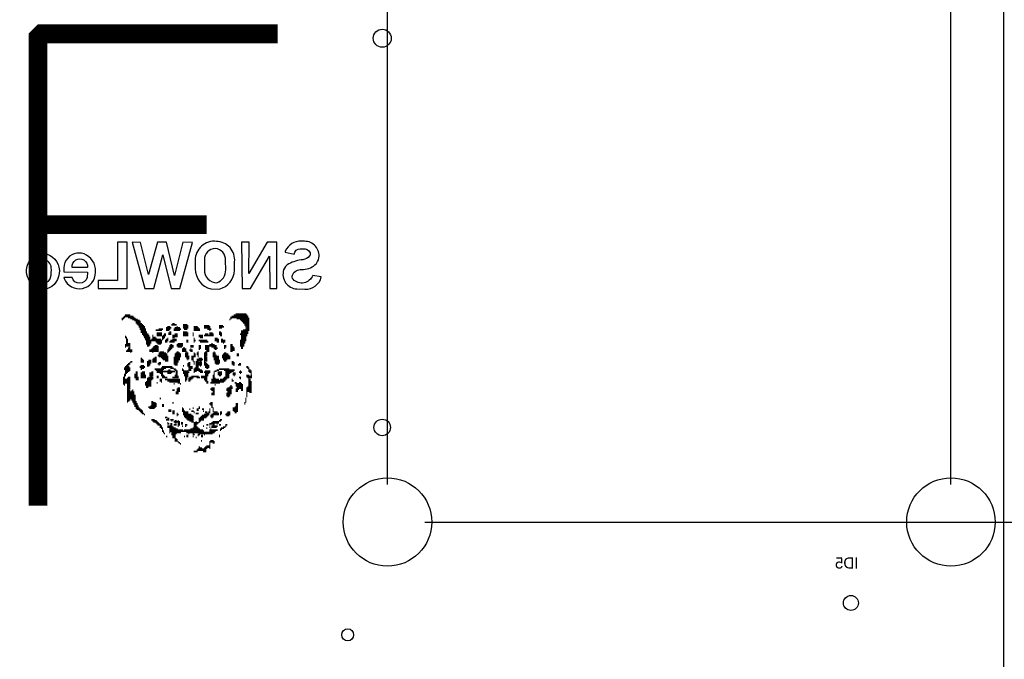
# Model space of a CAD drawing. Extents: x -38 to 372, y -82 to 205.
# Tile 16 of 34: x 33 to 100, y 5 to 48. Entities that reach past the tile are written whole.
import ezdxf

# ---------------------------------------------------------------- set-up
doc = ezdxf.new("R2010")
doc.units = 0
for name, color, linetype in [('BOARD_GEOMETRY_DIMENSION', 2, 'CONTINUOUS'), ('BOARD_GEOMETRY_OUTLINE', 3, 'CONTINUOUS'), ('BOARD_GEOMETRY_SILKSCREEN_B', 1, 'CONTINUOUS'), ('PIN_B', 5, 'CONTINUOUS')]:
    doc.layers.add(name, color=color, linetype=linetype)

msp = doc.modelspace()

# ---------------------------------------------------------------- linework, layer by layer
at = {"layer": 'BOARD_GEOMETRY_DIMENSION'}
for points in [[(96.444816, 16.415004), (96.444816, 66.0908)], [(58.243216, 16.415004), (58.243216, 63.7032)], [(60.783216, 13.875004), (121.1072, 13.875004)]]:
    msp.add_lwpolyline(points, dxfattribs=at)
at = {"layer": 'BOARD_GEOMETRY_DIMENSION', "const_width": 1.27}
for points in [[(50.8, 46.99), (34.798, 46.99), (34.544, 46.736), (34.544, 14.986)], [(34.544, 34.036), (45.974, 34.036)]]:
    msp.add_lwpolyline(points, dxfattribs=at)
at = {"layer": 'BOARD_GEOMETRY_OUTLINE'}
msp.add_lwpolyline([(0, 0), (0, 58.49874), (99.9998, 58.49874), (99.9998, 0)], close=True, dxfattribs=at)
at = {"layer": 'BOARD_GEOMETRY_SILKSCREEN_B'}
for points in [[(39.947596, 32.864044), (39.943786, 30.264862), (38.633654, 30.264862), (38.633146, 29.714952), (40.599868, 29.714952), (40.602662, 32.863536)], [(44.366942, 32.857948), (43.806872, 30.596332), (43.260772, 32.863028), (42.644314, 32.863028), (42.049192, 30.671008), (41.510458, 32.842708), (40.941498, 32.846772), (41.789096, 29.71165), (42.408602, 29.70657), (43.010328, 31.987998), (43.5737, 29.707078), (44.161202, 29.707078), (45.020484, 32.840168)], [(50.094134, 32.860996), (48.840136, 30.728412), (48.859694, 32.857948), (48.351186, 32.857948), (48.381412, 29.711904), (48.95469, 29.709618), (50.256186, 31.911798), (50.256694, 29.714698), (50.75047, 29.722318), (50.743866, 32.850836)]]:
    msp.add_lwpolyline(points, close=True, dxfattribs=at)
for points in [[(45.205904, 31.627826), (45.20692, 31.053786, 0.338873), (46.273974, 29.680662), (46.839632, 29.679392, 0.342022), (47.871126, 30.967172), (47.880016, 31.517844, 0.440113), (46.642782, 32.911796, 0.448558), (45.205904, 31.627826)], [(51.317906, 32.250888), (51.298856, 32.180022), (51.912774, 32.03702, -0.37611), (52.331874, 32.412178), (52.516278, 32.41421, -0.320725), (52.991766, 32.135318, -0.273549), (52.968144, 31.927292, -0.208066), (52.504594, 31.66618, 0.091617), (51.553364, 31.387034, 0.203716), (51.20259, 30.971236, 0.490951), (52.106068, 29.688536), (52.641246, 29.664914, 0.364848), (53.75275, 30.496256), (53.17617, 30.597094, -0.556797), (51.848766, 30.338014, -0.298648), (51.800252, 30.625034, -0.314206), (52.424076, 31.006034, 0.198766), (53.32984, 31.317438, 0.177182), (53.593492, 31.804356, 0.463655), (52.613052, 32.916368, -0.020433), (52.405026, 32.920686, 0.316807), (51.317906, 32.250888)], [(34.9758, 32.105346, -0.792977), (35.096958, 29.677614, -1.037616), (34.9758, 32.105346)], [(37.911024, 30.822392), (37.894006, 30.46349, -0.738828), (36.858448, 30.44952), (36.31184, 30.458918), (36.324794, 30.385766, 0.825124), (38.451028, 30.804612), (38.450266, 31.06674, 0.328982), (37.488114, 32.107378), (37.192966, 32.108648, 0.377175), (36.310316, 31.10484), (36.310316, 30.842458)], [(45.832522, 31.65602), (45.836078, 30.99816, 0.434548), (46.684692, 30.10154, 0.309735), (47.275496, 30.97911), (47.270162, 31.624016, 0.389805), (46.566836, 32.436816, 0.399459), (45.832522, 31.65602)], [(34.929572, 31.665926, 0.39087), (34.393124, 31.165292, 0.043206), (34.399728, 30.590744, 0.421171), (35.0012, 30.108906, 0.309986), (35.397694, 30.458918, 0.082537), (35.453066, 31.131002, 0.360355), (34.929572, 31.665926)], [(37.902896, 31.14929), (36.862766, 31.14929, -1.111583), (37.902896, 31.14929)]]:
    msp.add_lwpolyline(points, format="xyb", close=True, dxfattribs=at)
at = {"layer": 'BOARD_GEOMETRY_SILKSCREEN_B', "const_width": 0.1143}
for points in [[(40.375586, 27.679904), (40.232584, 27.679904)], [(40.303958, 27.60853), (40.232584, 27.60853)], [(40.44696, 27.751532), (40.303958, 27.751532)], [(41.019222, 27.822906), (40.375586, 27.822906)], [(40.804592, 27.894534), (40.44696, 27.894534)], [(41.09085, 27.751532), (40.66159, 27.751532)], [(41.162224, 27.679904), (40.804592, 27.679904)], [(41.233852, 27.60853), (40.947594, 27.60853)], [(41.305226, 27.60853), (41.019222, 27.60853)], [(41.448482, 27.536902), (41.09085, 27.536902)], [(41.519856, 27.465274), (41.162224, 27.465274)], [(41.519856, 27.3939), (41.162224, 27.3939)], [(41.591484, 27.322272), (41.233852, 27.322272)], [(43.80865, 27.322272), (43.665648, 27.322272)], [(47.5996, 27.60853), (47.528226, 27.60853)], [(48.815498, 27.751532), (47.5996, 27.751532)], [(47.671228, 27.679904), (47.5996, 27.679904)], [(48.815498, 27.822906), (47.671228, 27.822906)], [(48.744124, 27.894534), (47.81423, 27.894534)], [(48.672496, 27.966162), (47.957232, 27.966162)], [(48.887126, 27.679904), (48.02886, 27.679904)], [(48.386492, 27.966162), (48.171862, 27.966162)], [(48.887126, 27.60853), (48.24349, 27.60853)], [(48.887126, 27.60853), (48.314864, 27.60853)], [(48.887126, 27.536902), (48.314864, 27.536902)], [(48.887126, 27.465274), (48.386492, 27.465274)], [(48.887126, 27.3939), (48.457866, 27.3939)], [(48.887126, 27.322272), (48.529494, 27.322272)], [(41.591484, 27.250898), (41.305226, 27.250898)], [(41.663112, 27.250898), (41.305226, 27.250898)], [(41.734486, 27.17927), (41.376854, 27.17927)], [(41.806114, 27.107642), (41.376854, 27.107642)], [(41.806114, 27.036268), (41.448482, 27.036268)], [(41.877488, 26.96464), (41.448482, 26.96464)], [(41.877488, 26.893266), (41.519856, 26.893266)], [(41.877488, 26.893266), (41.519856, 26.893266)], [(41.877488, 26.821638), (41.519856, 26.821638)], [(41.949116, 26.75001), (41.519856, 26.75001)], [(41.949116, 26.678636), (41.591484, 26.678636)], [(42.87901, 26.893266), (42.521378, 26.893266)], [(42.950384, 26.893266), (42.592752, 26.893266)], [(42.950384, 26.678636), (42.592752, 26.678636)], [(43.022012, 26.96464), (42.735754, 26.96464)], [(43.594274, 27.036268), (43.236642, 27.036268)], [(43.522646, 26.96464), (43.236642, 26.96464)], [(43.451018, 26.893266), (43.236642, 26.893266)], [(43.522646, 27.107642), (43.308016, 27.107642)], [(43.594274, 26.678636), (43.379644, 26.678636)], [(43.594274, 26.75001), (43.451018, 26.75001)], [(43.951906, 27.250898), (43.594274, 27.250898)], [(43.880278, 27.250898), (43.594274, 27.250898)], [(44.23791, 26.96464), (43.737276, 26.96464)], [(44.166282, 26.893266), (43.737276, 26.893266)], [(44.166282, 26.893266), (43.737276, 26.893266)], [(44.166282, 27.036268), (43.80865, 27.036268)], [(44.02328, 27.107642), (43.951906, 27.107642)], [(44.66717, 27.250898), (44.380912, 27.250898)], [(44.738544, 27.17927), (44.380912, 27.17927)], [(44.738544, 27.107642), (44.380912, 27.107642)], [(44.738544, 27.036268), (44.380912, 27.036268)], [(44.66717, 26.75001), (44.380912, 26.75001)], [(44.738544, 26.678636), (44.380912, 26.678636)], [(44.66717, 26.96464), (44.45254, 26.96464)], [(45.096176, 26.678636), (45.024802, 26.678636)], [(45.382434, 27.107642), (45.096176, 27.107642)], [(45.453808, 27.036268), (45.096176, 27.036268)], [(45.525436, 26.96464), (45.096176, 26.96464)], [(45.525436, 26.893266), (45.096176, 26.893266)], [(45.525436, 26.893266), (45.382434, 26.893266)], [(46.169072, 27.17927), (45.81144, 27.17927)], [(46.2407, 27.107642), (45.81144, 27.107642)], [(46.2407, 27.036268), (45.81144, 27.036268)], [(46.312074, 26.96464), (46.02607, 26.96464)], [(46.2407, 26.893266), (46.169072, 26.893266)], [(46.383702, 26.678636), (46.169072, 26.678636)], [(47.098966, 27.17927), (46.812962, 27.17927)], [(47.170594, 27.107642), (46.812962, 27.107642)], [(47.027338, 27.036268), (46.812962, 27.036268)], [(46.955964, 26.75001), (46.812962, 26.75001)], [(47.027338, 26.678636), (46.812962, 26.678636)], [(48.815498, 26.821638), (48.314864, 26.821638)], [(48.815498, 26.75001), (48.314864, 26.75001)], [(48.815498, 26.678636), (48.314864, 26.678636)], [(48.815498, 26.893266), (48.457866, 26.893266)], [(48.887126, 27.250898), (48.529494, 27.250898)], [(48.887126, 27.250898), (48.601122, 27.250898)], [(48.887126, 27.17927), (48.601122, 27.17927)], [(48.887126, 27.107642), (48.601122, 27.107642)], [(48.887126, 26.96464), (48.601122, 26.96464)], [(48.887126, 26.893266), (48.601122, 26.893266)], [(48.887126, 27.036268), (48.672496, 27.036268)], [(40.518588, 26.464006), (40.44696, 26.464006)], [(40.590216, 26.392378), (40.44696, 26.392378)], [(40.590216, 26.321004), (40.518588, 26.321004)], [(40.66159, 26.249376), (40.518588, 26.249376)], [(40.66159, 26.178002), (40.518588, 26.178002)], [(40.66159, 26.178002), (40.518588, 26.178002)], [(40.66159, 26.106374), (40.518588, 26.106374)], [(40.66159, 26.034746), (40.518588, 26.034746)], [(42.02049, 26.607008), (41.591484, 26.607008)], [(42.02049, 26.535634), (41.663112, 26.535634)], [(42.092118, 26.535634), (41.663112, 26.535634)], [(42.092118, 26.464006), (41.734486, 26.464006)], [(42.163746, 26.392378), (41.734486, 26.392378)], [(42.163746, 26.321004), (41.806114, 26.321004)], [(42.163746, 26.249376), (41.806114, 26.249376)], [(42.87901, 26.178002), (41.877488, 26.178002)], [(42.950384, 26.178002), (41.877488, 26.178002)], [(42.23512, 26.106374), (41.877488, 26.106374)], [(42.23512, 26.034746), (41.877488, 26.034746)], [(42.87901, 26.249376), (42.23512, 26.249376)], [(42.378122, 26.535634), (42.306748, 26.535634)], [(42.378122, 26.464006), (42.306748, 26.464006)], [(42.521378, 26.392378), (42.306748, 26.392378)], [(42.592752, 26.321004), (42.306748, 26.321004)], [(42.950384, 26.106374), (42.521378, 26.106374)], [(42.950384, 26.607008), (42.592752, 26.607008)], [(42.950384, 26.535634), (42.592752, 26.535634)], [(42.950384, 26.034746), (42.592752, 26.034746)], [(43.165014, 26.464006), (42.950384, 26.464006)], [(43.165014, 26.392378), (42.950384, 26.392378)], [(43.093386, 26.321004), (42.950384, 26.321004)], [(43.022012, 26.249376), (42.950384, 26.249376)], [(43.236642, 26.535634), (43.022012, 26.535634)], [(43.236642, 26.535634), (43.022012, 26.535634)], [(43.236642, 26.607008), (43.093386, 26.607008)], [(43.308016, 26.178002), (43.165014, 26.178002)], [(43.308016, 26.106374), (43.165014, 26.106374)], [(43.379644, 26.249376), (43.236642, 26.249376)], [(43.379644, 26.178002), (43.236642, 26.178002)], [(43.379644, 26.321004), (43.308016, 26.321004)], [(43.594274, 26.607008), (43.379644, 26.607008)], [(43.80865, 26.106374), (43.451018, 26.106374)], [(43.951906, 26.178002), (43.522646, 26.178002)], [(43.951906, 26.178002), (43.522646, 26.178002)], [(44.02328, 26.535634), (43.665648, 26.535634)], [(44.02328, 26.464006), (43.665648, 26.464006)], [(43.80865, 26.392378), (43.665648, 26.392378)], [(43.951906, 26.249376), (43.665648, 26.249376)], [(44.02328, 26.535634), (43.737276, 26.535634)], [(44.02328, 26.607008), (43.80865, 26.607008)], [(44.738544, 26.607008), (44.380912, 26.607008)], [(44.738544, 26.535634), (44.380912, 26.535634)], [(44.738544, 26.535634), (44.380912, 26.535634)], [(44.738544, 26.178002), (44.595542, 26.178002)], [(44.738544, 26.106374), (44.595542, 26.106374)], [(45.096176, 26.607008), (45.024802, 26.607008)], [(45.096176, 26.535634), (45.024802, 26.535634)], [(45.096176, 26.535634), (45.024802, 26.535634)], [(45.167804, 26.321004), (45.096176, 26.321004)], [(45.167804, 26.249376), (45.096176, 26.249376)], [(45.239178, 26.178002), (45.096176, 26.178002)], [(45.167804, 26.178002), (45.096176, 26.178002)], [(45.167804, 26.106374), (45.096176, 26.106374)], [(45.59681, 26.535634), (45.453808, 26.535634)], [(45.740066, 26.535634), (45.453808, 26.535634)], [(45.740066, 26.464006), (45.453808, 26.464006)], [(46.02607, 26.178002), (45.453808, 26.178002)], [(45.740066, 26.392378), (45.525436, 26.392378)], [(45.81144, 26.178002), (45.525436, 26.178002)], [(46.097698, 26.106374), (45.525436, 26.106374)], [(46.169072, 26.535634), (45.81144, 26.535634)], [(46.097698, 26.607008), (45.883068, 26.607008)], [(46.097698, 26.535634), (45.883068, 26.535634)], [(46.45533, 26.607008), (46.169072, 26.607008)], [(46.45533, 26.535634), (46.169072, 26.535634)], [(46.45533, 26.535634), (46.2407, 26.535634)], [(46.741334, 26.321004), (46.526704, 26.321004)], [(46.812962, 26.249376), (46.526704, 26.249376)], [(46.812962, 26.178002), (46.526704, 26.178002)], [(46.812962, 26.178002), (46.526704, 26.178002)], [(46.812962, 26.106374), (46.669706, 26.106374)], [(47.027338, 26.607008), (46.812962, 26.607008)], [(47.027338, 26.535634), (46.884336, 26.535634)], [(46.955964, 26.535634), (46.884336, 26.535634)], [(47.098966, 26.249376), (46.955964, 26.249376)], [(47.170594, 26.178002), (46.955964, 26.178002)], [(47.241968, 26.178002), (46.955964, 26.178002)], [(47.241968, 26.106374), (46.955964, 26.106374)], [(47.170594, 26.034746), (47.098966, 26.034746)], [(48.744124, 26.607008), (48.24349, 26.607008)], [(48.672496, 26.178002), (48.24349, 26.178002)], [(48.601122, 26.106374), (48.24349, 26.106374)], [(48.601122, 26.034746), (48.24349, 26.034746)], [(48.744124, 26.535634), (48.314864, 26.535634)], [(48.744124, 26.535634), (48.314864, 26.535634)], [(48.672496, 26.464006), (48.314864, 26.464006)], [(48.672496, 26.392378), (48.314864, 26.392378)], [(48.672496, 26.321004), (48.314864, 26.321004)], [(48.672496, 26.249376), (48.314864, 26.249376)], [(48.672496, 26.178002), (48.314864, 26.178002)], [(40.804592, 25.891744), (40.44696, 25.891744)], [(40.804592, 25.82037), (40.44696, 25.82037)], [(40.804592, 25.82037), (40.44696, 25.82037)], [(40.518588, 25.748742), (40.44696, 25.748742)], [(40.804592, 25.963372), (40.518588, 25.963372)], [(40.66159, 25.462738), (40.518588, 25.462738)], [(40.947594, 25.534112), (40.590216, 25.534112)], [(40.947594, 25.462738), (40.590216, 25.462738)], [(40.804592, 25.677114), (40.66159, 25.677114)], [(40.804592, 25.60574), (40.66159, 25.60574)], [(40.804592, 25.748742), (40.733218, 25.748742)], [(40.87622, 25.462738), (40.804592, 25.462738)], [(40.87622, 25.39111), (40.804592, 25.39111)], [(42.163746, 25.963372), (41.877488, 25.963372)], [(42.163746, 25.891744), (41.949116, 25.891744)], [(42.092118, 25.82037), (41.949116, 25.82037)], [(42.735754, 25.534112), (42.092118, 25.534112)], [(42.735754, 25.462738), (42.092118, 25.462738)], [(42.592752, 25.462738), (42.163746, 25.462738)], [(42.735754, 25.60574), (42.23512, 25.60574)], [(42.735754, 25.677114), (42.306748, 25.677114)], [(42.378122, 25.39111), (42.306748, 25.39111)], [(42.735754, 25.748742), (42.378122, 25.748742)], [(42.66438, 25.82037), (42.44975, 25.82037)], [(42.592752, 25.82037), (42.521378, 25.82037)], [(42.87901, 25.963372), (42.66438, 25.963372)], [(43.236642, 25.319482), (42.735754, 25.319482)], [(43.093386, 25.39111), (42.807382, 25.39111)], [(43.522646, 25.534112), (43.308016, 25.534112)], [(43.451018, 25.462738), (43.308016, 25.462738)], [(43.451018, 25.462738), (43.308016, 25.462738)], [(43.379644, 25.39111), (43.308016, 25.39111)], [(43.665648, 25.677114), (43.379644, 25.677114)], [(43.594274, 25.60574), (43.379644, 25.60574)], [(43.737276, 25.82037), (43.451018, 25.82037)], [(43.737276, 25.82037), (43.451018, 25.82037)], [(43.737276, 25.748742), (43.451018, 25.748742)], [(43.665648, 25.891744), (43.522646, 25.891744)], [(44.166282, 25.319482), (43.880278, 25.319482)], [(44.380912, 25.891744), (43.951906, 25.891744)], [(44.380912, 25.82037), (43.951906, 25.82037)], [(44.380912, 25.82037), (43.951906, 25.82037)], [(44.094908, 25.39111), (43.951906, 25.39111)], [(44.380912, 25.963372), (44.02328, 25.963372)], [(44.309538, 25.748742), (44.02328, 25.748742)], [(44.595542, 25.60574), (44.309538, 25.60574)], [(44.595542, 25.534112), (44.309538, 25.534112)], [(44.595542, 25.462738), (44.309538, 25.462738)], [(44.523914, 25.677114), (44.380912, 25.677114)], [(44.738544, 25.319482), (44.523914, 25.319482)], [(44.66717, 25.39111), (44.595542, 25.39111)], [(45.024802, 25.534112), (44.810172, 25.534112)], [(45.096176, 25.82037), (44.881546, 25.82037)], [(45.096176, 25.748742), (44.881546, 25.748742)], [(44.953174, 25.60574), (44.881546, 25.60574)], [(45.024802, 25.462738), (44.881546, 25.462738)], [(45.167804, 25.319482), (45.096176, 25.319482)], [(45.453808, 25.319482), (45.310806, 25.319482)], [(45.453808, 25.39111), (45.382434, 25.39111)], [(45.525436, 25.82037), (45.453808, 25.82037)], [(45.59681, 25.82037), (45.453808, 25.82037)], [(45.59681, 25.748742), (45.453808, 25.748742)], [(45.59681, 25.677114), (45.453808, 25.677114)], [(45.525436, 25.60574), (45.453808, 25.60574)], [(46.02607, 25.319482), (45.81144, 25.319482)], [(46.169072, 25.82037), (45.883068, 25.82037)], [(46.169072, 25.748742), (45.883068, 25.748742)], [(46.169072, 25.677114), (45.883068, 25.677114)], [(46.169072, 25.60574), (45.883068, 25.60574)], [(46.02607, 25.39111), (45.883068, 25.39111)], [(46.169072, 25.534112), (45.954442, 25.534112)], [(46.169072, 25.462738), (45.954442, 25.462738)], [(46.526704, 25.891744), (46.169072, 25.891744)], [(46.598332, 25.82037), (46.169072, 25.82037)], [(46.669706, 25.82037), (46.2407, 25.82037)], [(46.383702, 25.963372), (46.312074, 25.963372)], [(46.669706, 25.748742), (46.312074, 25.748742)], [(46.598332, 25.319482), (46.383702, 25.319482)], [(46.741334, 25.677114), (46.45533, 25.677114)], [(46.526704, 25.39111), (46.45533, 25.39111)], [(46.669706, 25.60574), (46.526704, 25.60574)], [(47.313596, 25.82037), (47.170594, 25.82037)], [(47.313596, 25.748742), (47.170594, 25.748742)], [(47.241968, 25.677114), (47.170594, 25.677114)], [(47.313596, 25.319482), (47.170594, 25.319482)], [(47.742602, 25.891744), (47.5996, 25.891744)], [(47.742602, 25.82037), (47.5996, 25.82037)], [(47.742602, 25.82037), (47.5996, 25.82037)], [(47.81423, 25.748742), (47.5996, 25.748742)], [(47.885858, 25.677114), (47.5996, 25.677114)], [(47.885858, 25.60574), (47.5996, 25.60574)], [(47.885858, 25.534112), (47.5996, 25.534112)], [(47.742602, 25.462738), (47.5996, 25.462738)], [(48.529494, 25.963372), (48.24349, 25.963372)], [(48.529494, 25.891744), (48.24349, 25.891744)], [(48.529494, 25.82037), (48.24349, 25.82037)], [(48.457866, 25.82037), (48.314864, 25.82037)], [(48.457866, 25.748742), (48.314864, 25.748742)], [(48.457866, 25.677114), (48.314864, 25.677114)], [(40.804592, 24.675846), (40.733218, 24.675846)], [(40.87622, 24.747474), (40.804592, 24.747474)], [(40.947594, 24.747474), (40.87622, 24.747474)], [(41.591484, 24.96185), (41.519856, 24.96185)], [(41.663112, 24.890476), (41.519856, 24.890476)], [(41.734486, 24.818848), (41.519856, 24.818848)], [(41.734486, 24.747474), (41.519856, 24.747474)], [(41.734486, 24.747474), (41.591484, 24.747474)], [(42.23512, 24.747474), (41.949116, 24.747474)], [(42.23512, 24.675846), (41.949116, 24.675846)], [(42.23512, 24.818848), (42.02049, 24.818848)], [(42.23512, 24.747474), (42.02049, 24.747474)], [(42.592752, 24.890476), (42.306748, 24.890476)], [(42.592752, 24.818848), (42.306748, 24.818848)], [(42.592752, 24.747474), (42.306748, 24.747474)], [(42.592752, 24.96185), (42.378122, 24.96185)], [(42.521378, 24.747474), (42.378122, 24.747474)], [(42.592752, 25.033478), (42.44975, 25.033478)], [(43.308016, 25.17648), (42.66438, 25.17648)], [(43.308016, 25.248108), (42.735754, 25.248108)], [(43.308016, 25.105106), (42.735754, 25.105106)], [(42.87901, 24.675846), (42.735754, 24.675846)], [(43.379644, 25.105106), (42.807382, 25.105106)], [(43.379644, 25.033478), (42.87901, 25.033478)], [(43.379644, 24.96185), (42.950384, 24.96185)], [(43.379644, 24.890476), (43.022012, 24.890476)], [(43.379644, 24.818848), (43.165014, 24.818848)], [(44.166282, 25.033478), (43.737276, 25.033478)], [(44.166282, 24.96185), (43.737276, 24.96185)], [(44.166282, 24.890476), (43.737276, 24.890476)], [(44.094908, 24.818848), (43.737276, 24.818848)], [(44.094908, 24.747474), (43.737276, 24.747474)], [(44.094908, 24.747474), (43.737276, 24.747474)], [(44.02328, 24.675846), (43.737276, 24.675846)], [(44.23791, 25.248108), (43.80865, 25.248108)], [(44.23791, 25.17648), (43.80865, 25.17648)], [(44.23791, 25.105106), (43.80865, 25.105106)], [(44.23791, 25.105106), (43.80865, 25.105106)], [(44.738544, 25.248108), (44.523914, 25.248108)], [(44.738544, 25.17648), (44.523914, 25.17648)], [(44.810172, 25.105106), (44.523914, 25.105106)], [(44.810172, 25.105106), (44.595542, 25.105106)], [(44.810172, 25.033478), (44.595542, 25.033478)], [(44.810172, 24.96185), (44.595542, 24.96185)], [(44.738544, 24.890476), (44.66717, 24.890476)], [(44.881546, 24.675846), (44.738544, 24.675846)], [(45.096176, 25.105106), (44.953174, 25.105106)], [(45.096176, 25.105106), (44.953174, 25.105106)], [(45.096176, 25.033478), (44.953174, 25.033478)], [(45.096176, 24.96185), (44.953174, 24.96185)], [(45.096176, 24.890476), (44.953174, 24.890476)], [(45.096176, 24.818848), (45.024802, 24.818848)], [(45.239178, 25.248108), (45.096176, 25.248108)], [(45.239178, 25.17648), (45.096176, 25.17648)], [(45.239178, 25.105106), (45.096176, 25.105106)], [(45.167804, 24.747474), (45.096176, 24.747474)], [(45.167804, 24.747474), (45.096176, 24.747474)], [(45.167804, 24.675846), (45.096176, 24.675846)], [(45.239178, 25.105106), (45.167804, 25.105106)], [(45.453808, 24.747474), (45.239178, 24.747474)], [(45.453808, 24.747474), (45.239178, 24.747474)], [(45.453808, 24.675846), (45.239178, 24.675846)], [(45.453808, 25.248108), (45.310806, 25.248108)], [(45.740066, 24.890476), (45.310806, 24.890476)], [(45.453808, 24.818848), (45.310806, 24.818848)], [(45.453808, 25.17648), (45.382434, 25.17648)], [(45.453808, 25.105106), (45.382434, 25.105106)], [(45.453808, 25.105106), (45.382434, 25.105106)], [(45.668438, 24.96185), (45.453808, 24.96185)], [(45.668438, 24.818848), (45.453808, 24.818848)], [(45.668438, 24.675846), (45.453808, 24.675846)], [(45.59681, 24.747474), (45.525436, 24.747474)], [(46.02607, 25.248108), (45.81144, 25.248108)], [(46.02607, 25.17648), (45.81144, 25.17648)], [(45.954442, 25.105106), (45.81144, 25.105106)], [(45.954442, 25.105106), (45.81144, 25.105106)], [(46.02607, 25.033478), (45.81144, 25.033478)], [(46.02607, 24.96185), (45.81144, 24.96185)], [(46.02607, 24.890476), (45.81144, 24.890476)], [(46.02607, 24.818848), (45.81144, 24.818848)], [(45.883068, 24.747474), (45.81144, 24.747474)], [(45.954442, 24.675846), (45.81144, 24.675846)], [(46.598332, 25.248108), (46.383702, 25.248108)], [(46.669706, 25.17648), (46.383702, 25.17648)], [(46.741334, 25.105106), (46.383702, 25.105106)], [(46.812962, 25.105106), (46.45533, 25.105106)], [(46.812962, 25.033478), (46.45533, 25.033478)], [(46.812962, 24.96185), (46.45533, 24.96185)], [(46.812962, 24.890476), (46.45533, 24.890476)], [(46.884336, 24.818848), (46.526704, 24.818848)], [(46.884336, 24.747474), (46.526704, 24.747474)], [(46.884336, 24.747474), (46.526704, 24.747474)], [(46.884336, 24.675846), (46.526704, 24.675846)], [(47.528226, 25.17648), (47.027338, 25.17648)], [(47.5996, 25.105106), (47.027338, 25.105106)], [(47.5996, 25.105106), (47.027338, 25.105106)], [(47.5996, 25.033478), (47.027338, 25.033478)], [(47.456598, 25.248108), (47.098966, 25.248108)], [(47.5996, 24.96185), (47.098966, 24.96185)], [(47.38497, 24.890476), (47.098966, 24.890476)], [(47.313596, 24.818848), (47.170594, 24.818848)], [(47.81423, 24.747474), (47.671228, 24.747474)], [(47.885858, 24.675846), (47.671228, 24.675846)], [(48.171862, 25.248108), (48.02886, 25.248108)], [(48.171862, 25.17648), (48.02886, 25.17648)], [(40.804592, 24.318214), (40.375586, 24.318214)], [(40.804592, 24.24684), (40.375586, 24.24684)], [(40.66159, 24.389842), (40.44696, 24.389842)], [(40.733218, 24.389842), (40.44696, 24.389842)], [(40.804592, 24.175212), (40.44696, 24.175212)], [(40.733218, 24.103584), (40.44696, 24.103584)], [(40.590216, 24.03221), (40.44696, 24.03221)], [(40.66159, 24.03221), (40.44696, 24.03221)], [(40.66159, 24.461216), (40.518588, 24.461216)], [(40.733218, 24.532844), (40.590216, 24.532844)], [(40.804592, 24.604218), (40.66159, 24.604218)], [(41.305226, 24.03221), (41.162224, 24.03221)], [(41.806114, 24.389842), (41.448482, 24.389842)], [(41.734486, 24.389842), (41.448482, 24.389842)], [(41.734486, 24.461216), (41.519856, 24.461216)], [(41.734486, 24.318214), (41.519856, 24.318214)], [(41.591484, 24.24684), (41.519856, 24.24684)], [(41.806114, 24.03221), (41.591484, 24.03221)], [(42.163746, 24.604218), (41.949116, 24.604218)], [(42.163746, 24.532844), (41.949116, 24.532844)], [(42.092118, 24.461216), (41.949116, 24.461216)], [(42.378122, 24.03221), (42.23512, 24.03221)], [(43.093386, 24.24684), (42.44975, 24.24684)], [(43.022012, 24.175212), (42.521378, 24.175212)], [(43.022012, 24.103584), (42.592752, 24.103584)], [(43.022012, 24.03221), (42.592752, 24.03221)], [(42.87901, 24.604218), (42.66438, 24.604218)], [(42.807382, 24.532844), (42.735754, 24.532844)], [(43.843448, 24.0792), (42.770552, 24.0792)], [(43.022012, 24.03221), (42.807382, 24.03221)], [(43.236642, 24.318214), (42.87901, 24.318214)], [(43.665648, 24.389842), (42.950384, 24.389842)], [(43.594274, 24.103584), (43.308016, 24.103584)], [(43.665648, 24.03221), (43.308016, 24.03221)], [(43.665648, 24.03221), (43.308016, 24.03221)], [(43.522646, 24.175212), (43.379644, 24.175212)], [(43.737276, 24.318214), (43.522646, 24.318214)], [(44.02328, 24.604218), (43.737276, 24.604218)], [(43.880278, 24.24684), (43.737276, 24.24684)], [(44.02328, 24.532844), (43.80865, 24.532844)], [(43.951906, 24.175212), (43.80865, 24.175212)], [(44.02328, 24.103584), (43.880278, 24.103584)], [(44.02328, 24.03221), (43.880278, 24.03221)], [(44.02328, 24.03221), (43.880278, 24.03221)], [(44.380912, 24.24684), (44.309538, 24.24684)], [(44.45254, 24.175212), (44.309538, 24.175212)], [(44.45254, 24.461216), (44.380912, 24.461216)], [(44.738544, 24.103584), (44.380912, 24.103584)], [(44.738544, 24.03221), (44.380912, 24.03221)], [(44.810172, 24.03221), (44.380912, 24.03221)], [(44.881546, 24.604218), (44.66717, 24.604218)], [(44.881546, 24.532844), (44.66717, 24.532844)], [(44.881546, 24.461216), (44.66717, 24.461216)], [(44.810172, 24.389842), (44.738544, 24.389842)], [(44.953174, 24.24684), (44.738544, 24.24684)], [(44.953174, 24.175212), (44.738544, 24.175212)], [(45.024802, 24.389842), (44.810172, 24.389842)], [(45.024802, 24.318214), (44.810172, 24.318214)], [(45.024802, 24.389842), (44.881546, 24.389842)], [(45.167804, 24.604218), (45.096176, 24.604218)], [(45.525436, 24.24684), (45.096176, 24.24684)], [(45.668438, 24.175212), (45.096176, 24.175212)], [(45.310806, 24.103584), (45.096176, 24.103584)], [(45.167804, 24.03221), (45.096176, 24.03221)], [(45.453808, 24.318214), (45.167804, 24.318214)], [(45.453808, 24.604218), (45.239178, 24.604218)], [(45.453808, 24.532844), (45.239178, 24.532844)], [(45.453808, 24.461216), (45.239178, 24.461216)], [(45.453808, 24.389842), (45.239178, 24.389842)], [(45.453808, 24.389842), (45.239178, 24.389842)], [(45.668438, 24.604218), (45.453808, 24.604218)], [(45.668438, 24.532844), (45.453808, 24.532844)], [(45.740066, 24.103584), (45.453808, 24.103584)], [(45.59681, 24.461216), (45.525436, 24.461216)], [(45.740066, 24.03221), (45.525436, 24.03221)], [(45.740066, 24.03221), (45.59681, 24.03221)], [(46.02607, 24.604218), (45.81144, 24.604218)], [(46.097698, 24.532844), (45.81144, 24.532844)], [(46.2407, 24.03221), (45.81144, 24.03221)], [(46.169072, 24.03221), (45.81144, 24.03221)], [(46.169072, 24.461216), (45.883068, 24.461216)], [(46.169072, 24.389842), (45.883068, 24.389842)], [(46.169072, 24.389842), (45.883068, 24.389842)], [(46.2407, 24.103584), (45.883068, 24.103584)], [(46.097698, 24.318214), (45.954442, 24.318214)], [(46.526704, 24.03221), (46.45533, 24.03221)], [(46.669706, 24.103584), (46.526704, 24.103584)], [(46.812962, 24.604218), (46.598332, 24.604218)], [(46.812962, 24.175212), (46.669706, 24.175212)], [(47.027338, 24.03221), (46.741334, 24.03221)], [(47.528226, 24.24684), (46.812962, 24.24684)], [(46.955964, 24.03221), (46.884336, 24.03221)], [(47.885858, 24.175212), (47.170594, 24.175212)], [(47.81423, 24.103584), (47.241968, 24.103584)], [(47.5996, 24.03221), (47.241968, 24.03221)], [(47.671228, 24.03221), (47.241968, 24.03221)], [(47.885858, 24.604218), (47.671228, 24.604218)], [(47.885858, 24.532844), (47.742602, 24.532844)], [(48.314864, 24.532844), (48.100234, 24.532844)], [(48.314864, 24.604218), (48.171862, 24.604218)], [(48.386492, 24.03221), (48.171862, 24.03221)], [(48.386492, 24.03221), (48.171862, 24.03221)], [(48.314864, 24.103584), (48.24349, 24.103584)], [(48.744124, 24.389842), (48.672496, 24.389842)], [(48.815498, 24.389842), (48.744124, 24.389842)], [(48.887126, 24.318214), (48.744124, 24.318214)], [(48.887126, 24.24684), (48.815498, 24.24684)], [(48.958754, 24.175212), (48.815498, 24.175212)], [(49.030128, 24.103584), (48.815498, 24.103584)], [(49.030128, 24.03221), (48.887126, 24.03221)], [(49.030128, 24.03221), (48.887126, 24.03221)], [(40.44696, 23.674578), (40.303958, 23.674578)], [(40.44696, 23.60295), (40.303958, 23.60295)], [(40.804592, 23.531576), (40.303958, 23.531576)], [(40.804592, 23.459948), (40.303958, 23.459948)], [(40.804592, 23.38832), (40.303958, 23.38832)], [(40.44696, 23.316946), (40.303958, 23.316946)], [(40.804592, 23.316946), (40.303958, 23.316946)], [(40.518588, 23.889208), (40.375586, 23.889208)], [(40.518588, 23.81758), (40.375586, 23.81758)], [(40.44696, 23.745952), (40.375586, 23.745952)], [(40.44696, 23.674578), (40.375586, 23.674578)], [(40.590216, 23.960582), (40.44696, 23.960582)], [(40.804592, 23.316946), (40.518588, 23.316946)], [(40.804592, 23.60295), (40.590216, 23.60295)], [(40.804592, 23.674578), (40.66159, 23.674578)], [(40.804592, 23.674578), (40.733218, 23.674578)], [(41.305226, 23.889208), (41.09085, 23.889208)], [(41.305226, 23.81758), (41.09085, 23.81758)], [(41.305226, 23.745952), (41.09085, 23.745952)], [(41.376854, 23.674578), (41.09085, 23.674578)], [(41.305226, 23.960582), (41.162224, 23.960582)], [(41.376854, 23.674578), (41.162224, 23.674578)], [(41.376854, 23.60295), (41.162224, 23.60295)], [(41.376854, 23.531576), (41.162224, 23.531576)], [(41.806114, 23.960582), (41.519856, 23.960582)], [(41.806114, 23.889208), (41.519856, 23.889208)], [(41.877488, 23.81758), (41.519856, 23.81758)], [(41.877488, 23.745952), (41.519856, 23.745952)], [(41.877488, 23.674578), (41.519856, 23.674578)], [(41.806114, 23.674578), (41.591484, 23.674578)], [(42.163746, 23.316946), (41.806114, 23.316946)], [(42.23512, 23.38832), (41.877488, 23.38832)], [(42.23512, 23.316946), (41.877488, 23.316946)], [(42.378122, 23.60295), (41.949116, 23.60295)], [(42.306748, 23.531576), (41.949116, 23.531576)], [(42.23512, 23.459948), (41.949116, 23.459948)], [(42.378122, 23.674578), (42.02049, 23.674578)], [(42.378122, 23.960582), (42.092118, 23.960582)], [(42.378122, 23.889208), (42.092118, 23.889208)], [(42.378122, 23.81758), (42.092118, 23.81758)], [(42.306748, 23.674578), (42.092118, 23.674578)], [(42.306748, 23.745952), (42.163746, 23.745952)], [(42.735754, 23.745952), (42.592752, 23.745952)], [(42.735754, 23.674578), (42.592752, 23.674578)], [(42.66438, 23.674578), (42.592752, 23.674578)], [(42.66438, 23.316946), (42.592752, 23.316946)], [(43.022012, 23.960582), (42.807382, 23.960582)], [(42.950384, 23.531576), (42.807382, 23.531576)], [(42.950384, 23.459948), (42.807382, 23.459948)], [(43.022012, 23.889208), (42.87901, 23.889208)], [(43.093386, 23.81758), (42.87901, 23.81758)], [(42.950384, 23.38832), (42.87901, 23.38832)], [(43.165014, 23.745952), (42.950384, 23.745952)], [(43.165014, 23.674578), (42.950384, 23.674578)], [(43.308016, 23.674578), (42.950384, 23.674578)], [(44.166282, 23.531576), (43.165014, 23.531576)], [(43.594274, 23.960582), (43.308016, 23.960582)], [(44.166282, 23.459948), (43.308016, 23.459948)], [(44.166282, 23.38832), (43.451018, 23.38832)], [(44.094908, 23.674578), (43.665648, 23.674578)], [(44.094908, 23.674578), (43.737276, 23.674578)], [(44.02328, 23.81758), (43.80865, 23.81758)], [(44.094908, 23.745952), (43.80865, 23.745952)], [(44.02328, 23.960582), (43.880278, 23.960582)], [(44.02328, 23.889208), (43.880278, 23.889208)], [(44.166282, 23.316946), (44.02328, 23.316946)], [(44.166282, 23.316946), (44.094908, 23.316946)], [(44.738544, 23.960582), (44.380912, 23.960582)], [(44.738544, 23.889208), (44.45254, 23.889208)], [(44.738544, 23.81758), (44.45254, 23.81758)], [(44.738544, 23.745952), (44.523914, 23.745952)], [(44.66717, 23.674578), (44.523914, 23.674578)], [(44.66717, 23.674578), (44.523914, 23.674578)], [(44.66717, 23.60295), (44.523914, 23.60295)], [(44.66717, 23.531576), (44.523914, 23.531576)], [(44.595542, 23.459948), (44.523914, 23.459948)], [(45.024802, 23.60295), (44.738544, 23.60295)], [(44.953174, 23.531576), (44.738544, 23.531576)], [(44.881546, 23.459948), (44.738544, 23.459948)], [(45.096176, 23.674578), (44.810172, 23.674578)], [(45.096176, 23.674578), (44.881546, 23.674578)], [(45.453808, 23.745952), (44.953174, 23.745952)], [(45.453808, 23.674578), (45.310806, 23.674578)], [(45.525436, 23.674578), (45.382434, 23.674578)], [(46.02607, 23.745952), (45.59681, 23.745952)], [(46.02607, 23.674578), (45.59681, 23.674578)], [(46.02607, 23.674578), (45.668438, 23.674578)], [(46.02607, 23.60295), (45.81144, 23.60295)], [(46.02607, 23.531576), (45.81144, 23.531576)], [(46.169072, 23.960582), (45.883068, 23.960582)], [(46.097698, 23.889208), (45.883068, 23.889208)], [(46.097698, 23.81758), (45.883068, 23.81758)], [(46.02607, 23.459948), (45.883068, 23.459948)], [(46.097698, 23.38832), (45.954442, 23.38832)], [(46.097698, 23.316946), (45.954442, 23.316946)], [(46.097698, 23.316946), (46.02607, 23.316946)], [(46.884336, 23.316946), (46.2407, 23.316946)], [(46.812962, 23.531576), (46.312074, 23.531576)], [(47.241968, 23.459948), (46.312074, 23.459948)], [(47.170594, 23.38832), (46.312074, 23.38832)], [(46.526704, 23.81758), (46.383702, 23.81758)], [(46.526704, 23.745952), (46.383702, 23.745952)], [(46.526704, 23.674578), (46.383702, 23.674578)], [(46.526704, 23.674578), (46.383702, 23.674578)], [(46.598332, 23.60295), (46.383702, 23.60295)], [(46.526704, 23.960582), (46.45533, 23.960582)], [(46.526704, 23.889208), (46.45533, 23.889208)], [(47.027338, 23.960582), (46.741334, 23.960582)], [(47.027338, 23.889208), (46.741334, 23.889208)], [(46.955964, 23.81758), (46.812962, 23.81758)], [(47.313596, 23.531576), (46.884336, 23.531576)], [(47.38497, 23.60295), (47.098966, 23.60295)], [(47.456598, 23.674578), (47.170594, 23.674578)], [(47.5996, 23.960582), (47.241968, 23.960582)], [(47.528226, 23.889208), (47.241968, 23.889208)], [(47.528226, 23.81758), (47.241968, 23.81758)], [(47.528226, 23.745952), (47.241968, 23.745952)], [(47.528226, 23.674578), (47.241968, 23.674578)], [(47.742602, 23.531576), (47.671228, 23.531576)], [(47.81423, 23.459948), (47.671228, 23.459948)], [(47.957232, 23.960582), (47.742602, 23.960582)], [(47.957232, 23.889208), (47.742602, 23.889208)], [(47.885858, 23.81758), (47.81423, 23.81758)], [(47.957232, 23.316946), (47.885858, 23.316946)], [(48.02886, 23.316946), (47.957232, 23.316946)], [(48.314864, 23.674578), (48.171862, 23.674578)], [(48.314864, 23.316946), (48.171862, 23.316946)], [(48.314864, 23.960582), (48.24349, 23.960582)], [(48.314864, 23.60295), (48.24349, 23.60295)], [(48.887126, 23.81758), (48.672496, 23.81758)], [(49.048416, 23.745952), (48.672496, 23.745952)], [(49.048416, 23.674578), (48.744124, 23.674578)], [(48.887126, 23.674578), (48.744124, 23.674578)], [(48.887126, 23.60295), (48.815498, 23.60295)], [(48.958754, 23.531576), (48.815498, 23.531576)], [(48.958754, 23.459948), (48.815498, 23.459948)], [(49.030128, 23.38832), (48.815498, 23.38832)], [(49.030128, 23.316946), (48.815498, 23.316946)], [(49.030128, 23.316946), (48.815498, 23.316946)], [(49.030128, 23.960582), (48.958754, 23.960582)], [(49.030128, 23.889208), (48.958754, 23.889208)], [(49.048416, 23.81758), (48.958754, 23.81758)], [(40.44696, 23.245318), (40.303958, 23.245318)], [(40.44696, 23.173944), (40.375586, 23.173944)], [(40.804592, 23.245318), (40.590216, 23.245318)], [(40.804592, 23.173944), (40.590216, 23.173944)], [(40.804592, 23.102316), (40.590216, 23.102316)], [(40.804592, 23.030688), (40.590216, 23.030688)], [(40.804592, 22.959314), (40.590216, 22.959314)], [(40.804592, 22.959314), (40.590216, 22.959314)], [(40.733218, 22.887686), (40.590216, 22.887686)], [(40.804592, 22.816058), (40.590216, 22.816058)], [(40.804592, 22.744684), (40.590216, 22.744684)], [(40.804592, 22.673056), (40.590216, 22.673056)], [(41.09085, 22.673056), (40.804592, 22.673056)], [(41.019222, 22.744684), (40.87622, 22.744684)], [(41.019222, 22.816058), (40.947594, 22.816058)], [(42.23512, 23.245318), (41.806114, 23.245318)], [(42.23512, 23.173944), (41.806114, 23.173944)], [(42.23512, 23.102316), (41.877488, 23.102316)], [(42.02049, 23.030688), (41.877488, 23.030688)], [(43.80865, 22.816058), (43.665648, 22.816058)], [(43.80865, 23.245318), (43.737276, 23.245318)], [(44.094908, 22.673056), (43.880278, 22.673056)], [(44.166282, 22.887686), (43.951906, 22.887686)], [(44.166282, 22.816058), (43.951906, 22.816058)], [(44.166282, 22.744684), (43.951906, 22.744684)], [(44.166282, 22.959314), (44.02328, 22.959314)], [(44.166282, 22.959314), (44.094908, 22.959314)], [(44.23791, 23.245318), (44.166282, 23.245318)], [(46.526704, 22.887686), (46.2407, 22.887686)], [(46.526704, 22.959314), (46.312074, 22.959314)], [(46.526704, 22.816058), (46.312074, 22.816058)], [(46.526704, 22.744684), (46.383702, 22.744684)], [(46.526704, 22.673056), (46.383702, 22.673056)], [(46.598332, 23.173944), (46.526704, 23.173944)], [(47.671228, 22.887686), (47.313596, 22.887686)], [(47.671228, 22.816058), (47.313596, 22.816058)], [(47.671228, 22.959314), (47.38497, 22.959314)], [(47.671228, 22.744684), (47.38497, 22.744684)], [(47.671228, 22.673056), (47.38497, 22.673056)], [(47.742602, 22.959314), (47.456598, 22.959314)], [(47.742602, 23.030688), (47.528226, 23.030688)], [(47.671228, 23.102316), (47.5996, 23.102316)], [(48.386492, 23.245318), (47.957232, 23.245318)], [(48.457866, 23.173944), (47.957232, 23.173944)], [(48.457866, 23.102316), (47.957232, 23.102316)], [(48.171862, 22.887686), (47.957232, 22.887686)], [(48.100234, 22.816058), (47.957232, 22.816058)], [(48.100234, 22.744684), (47.957232, 22.744684)], [(48.457866, 23.030688), (48.02886, 23.030688)], [(48.457866, 22.959314), (48.02886, 22.959314)], [(48.171862, 22.959314), (48.02886, 22.959314)], [(48.457866, 22.959314), (48.314864, 22.959314)], [(48.457866, 22.887686), (48.314864, 22.887686)], [(48.457866, 22.816058), (48.314864, 22.816058)], [(49.030128, 22.959314), (48.672496, 22.959314)], [(49.030128, 22.959314), (48.672496, 22.959314)], [(49.030128, 22.887686), (48.672496, 22.887686)], [(49.030128, 22.816058), (48.672496, 22.816058)], [(49.030128, 22.744684), (48.672496, 22.744684)], [(48.744124, 22.673056), (48.672496, 22.673056)], [(49.030128, 23.030688), (48.744124, 23.030688)], [(49.030128, 23.245318), (48.815498, 23.245318)], [(49.030128, 23.173944), (48.815498, 23.173944)], [(49.030128, 23.102316), (48.815498, 23.102316)], [(49.030128, 22.673056), (48.887126, 22.673056)], [(41.09085, 22.601682), (40.590216, 22.601682)], [(41.09085, 22.601682), (40.590216, 22.601682)], [(41.09085, 22.530054), (40.590216, 22.530054)], [(41.162224, 22.45868), (40.590216, 22.45868)], [(41.162224, 22.387052), (40.590216, 22.387052)], [(41.162224, 22.315424), (40.590216, 22.315424)], [(41.162224, 22.24405), (40.590216, 22.24405)], [(40.804592, 22.24405), (40.590216, 22.24405)], [(40.804592, 22.172422), (40.590216, 22.172422)], [(40.733218, 22.101048), (40.590216, 22.101048)], [(40.66159, 22.02942), (40.590216, 22.02942)], [(41.162224, 22.24405), (40.87622, 22.24405)], [(41.162224, 22.172422), (40.87622, 22.172422)], [(41.162224, 22.101048), (40.947594, 22.101048)], [(41.233852, 22.02942), (40.947594, 22.02942)], [(42.378122, 22.02942), (42.23512, 22.02942)], [(42.87901, 22.24405), (42.807382, 22.24405)], [(44.02328, 22.601682), (43.880278, 22.601682)], [(44.094908, 22.601682), (43.880278, 22.601682)], [(46.526704, 22.601682), (46.312074, 22.601682)], [(46.526704, 22.601682), (46.312074, 22.601682)], [(46.526704, 22.530054), (46.312074, 22.530054)], [(47.671228, 22.601682), (47.313596, 22.601682)], [(47.671228, 22.601682), (47.313596, 22.601682)], [(47.5996, 22.530054), (47.313596, 22.530054)], [(47.5996, 22.45868), (47.313596, 22.45868)], [(47.528226, 22.387052), (47.38497, 22.387052)], [(48.672496, 22.24405), (48.601122, 22.24405)], [(48.672496, 22.172422), (48.601122, 22.172422)], [(48.672496, 22.101048), (48.601122, 22.101048)], [(48.672496, 22.02942), (48.601122, 22.02942)], [(48.744124, 22.601682), (48.672496, 22.601682)], [(48.744124, 22.601682), (48.672496, 22.601682)], [(48.744124, 22.530054), (48.672496, 22.530054)], [(48.744124, 22.45868), (48.672496, 22.45868)], [(48.744124, 22.387052), (48.672496, 22.387052)], [(41.233852, 21.957792), (41.019222, 21.957792)], [(41.233852, 21.886418), (41.019222, 21.886418)], [(41.305226, 21.886418), (41.019222, 21.886418)], [(41.305226, 21.81479), (41.09085, 21.81479)], [(41.376854, 21.743416), (41.09085, 21.743416)], [(41.376854, 21.671788), (41.162224, 21.671788)], [(41.448482, 21.60016), (41.162224, 21.60016)], [(41.519856, 21.528786), (41.233852, 21.528786)], [(41.519856, 21.528786), (41.305226, 21.528786)], [(41.591484, 21.457158), (41.376854, 21.457158)], [(41.663112, 21.385784), (41.448482, 21.385784)], [(41.663112, 21.314156), (41.519856, 21.314156)], [(42.521378, 21.671788), (42.02049, 21.671788)], [(42.44975, 21.60016), (42.092118, 21.60016)], [(42.592752, 21.743416), (42.163746, 21.743416)], [(42.521378, 21.957792), (42.23512, 21.957792)], [(42.592752, 21.886418), (42.23512, 21.886418)], [(42.592752, 21.886418), (42.23512, 21.886418)], [(42.592752, 21.81479), (42.23512, 21.81479)], [(43.093386, 21.81479), (42.950384, 21.81479)], [(43.093386, 21.743416), (42.950384, 21.743416)], [(43.594274, 21.457158), (43.379644, 21.457158)], [(43.594274, 21.385784), (43.379644, 21.385784)], [(43.737276, 21.957792), (43.665648, 21.957792)], [(43.80865, 21.385784), (43.665648, 21.385784)], [(43.80865, 21.314156), (43.665648, 21.314156)], [(44.380912, 21.60016), (44.309538, 21.60016)], [(44.45254, 21.528786), (44.309538, 21.528786)], [(44.45254, 21.528786), (44.309538, 21.528786)], [(44.45254, 21.457158), (44.309538, 21.457158)], [(44.523914, 21.385784), (44.309538, 21.385784)], [(44.738544, 21.314156), (44.380912, 21.314156)], [(44.881546, 21.528786), (44.810172, 21.528786)], [(44.881546, 21.528786), (44.810172, 21.528786)], [(45.096176, 21.385784), (44.953174, 21.385784)], [(45.096176, 21.60016), (45.024802, 21.60016)], [(45.167804, 21.314156), (45.096176, 21.314156)], [(45.453808, 21.528786), (45.310806, 21.528786)], [(45.453808, 21.457158), (45.310806, 21.457158)], [(45.525436, 21.671788), (45.453808, 21.671788)], [(45.525436, 21.60016), (45.453808, 21.60016)], [(45.81144, 21.528786), (45.668438, 21.528786)], [(45.81144, 21.528786), (45.740066, 21.528786)], [(45.81144, 21.385784), (45.740066, 21.385784)], [(46.02607, 21.314156), (45.883068, 21.314156)], [(46.2407, 21.314156), (46.097698, 21.314156)], [(46.383702, 21.886418), (46.169072, 21.886418)], [(46.383702, 21.886418), (46.169072, 21.886418)], [(46.2407, 21.528786), (46.169072, 21.528786)], [(46.2407, 21.457158), (46.169072, 21.457158)], [(46.2407, 21.385784), (46.169072, 21.385784)], [(46.383702, 21.957792), (46.2407, 21.957792)], [(46.383702, 21.81479), (46.2407, 21.81479)], [(46.383702, 21.743416), (46.312074, 21.743416)], [(46.383702, 21.671788), (46.312074, 21.671788)], [(46.45533, 21.60016), (46.383702, 21.60016)], [(46.45533, 21.528786), (46.383702, 21.528786)], [(46.45533, 21.528786), (46.383702, 21.528786)], [(46.45533, 21.457158), (46.383702, 21.457158)], [(46.45533, 21.385784), (46.383702, 21.385784)], [(46.526704, 21.314156), (46.45533, 21.314156)], [(46.741334, 21.314156), (46.526704, 21.314156)], [(47.027338, 21.314156), (46.884336, 21.314156)], [(47.5996, 21.314156), (47.38497, 21.314156)], [(48.100234, 21.60016), (47.742602, 21.60016)], [(48.100234, 21.528786), (47.742602, 21.528786)], [(48.100234, 21.528786), (47.742602, 21.528786)], [(48.100234, 21.457158), (47.742602, 21.457158)], [(48.100234, 21.385784), (47.81423, 21.385784)], [(48.100234, 21.671788), (47.885858, 21.671788)], [(48.02886, 21.314156), (47.885858, 21.314156)], [(48.100234, 21.886418), (47.957232, 21.886418)], [(48.100234, 21.81479), (47.957232, 21.81479)], [(48.100234, 21.743416), (47.957232, 21.743416)], [(48.601122, 21.957792), (48.529494, 21.957792)], [(48.601122, 21.886418), (48.529494, 21.886418)], [(41.734486, 21.242528), (41.591484, 21.242528)], [(41.806114, 21.171154), (41.734486, 21.171154)], [(42.44975, 20.813522), (42.23512, 20.813522)], [(42.592752, 20.741894), (42.306748, 20.741894)], [(42.66438, 20.67052), (42.378122, 20.67052)], [(43.308016, 20.956524), (43.165014, 20.956524)], [(43.308016, 20.813522), (43.236642, 20.813522)], [(43.308016, 20.813522), (43.236642, 20.813522)], [(43.451018, 20.884896), (43.308016, 20.884896)], [(43.451018, 20.813522), (43.308016, 20.813522)], [(43.737276, 20.813522), (43.522646, 20.813522)], [(43.737276, 20.813522), (43.594274, 20.813522)], [(43.665648, 20.741894), (43.594274, 20.741894)], [(43.80865, 21.242528), (43.665648, 21.242528)], [(44.166282, 20.67052), (43.737276, 20.67052)], [(43.951906, 20.741894), (43.80865, 20.741894)], [(44.02328, 21.242528), (43.951906, 21.242528)], [(44.094908, 21.171154), (43.951906, 21.171154)], [(44.094908, 21.171154), (43.951906, 21.171154)], [(44.02328, 21.099526), (43.951906, 21.099526)], [(44.094908, 20.741894), (44.02328, 20.741894)], [(44.738544, 21.242528), (44.380912, 21.242528)], [(44.810172, 21.171154), (44.380912, 21.171154)], [(44.953174, 21.171154), (44.380912, 21.171154)], [(45.024802, 21.099526), (44.45254, 21.099526)], [(45.096176, 21.028152), (44.45254, 21.028152)], [(45.096176, 20.956524), (44.523914, 20.956524)], [(45.096176, 20.884896), (44.595542, 20.884896)], [(45.096176, 20.813522), (44.66717, 20.813522)], [(45.096176, 20.813522), (44.738544, 20.813522)], [(45.096176, 20.741894), (44.810172, 20.741894)], [(45.096176, 20.67052), (44.953174, 20.67052)], [(45.453808, 21.242528), (45.239178, 21.242528)], [(45.310806, 20.67052), (45.239178, 20.67052)], [(45.81144, 20.884896), (45.453808, 20.884896)], [(45.81144, 20.813522), (45.453808, 20.813522)], [(45.740066, 20.813522), (45.453808, 20.813522)], [(45.59681, 20.741894), (45.453808, 20.741894)], [(45.525436, 20.67052), (45.453808, 20.67052)], [(45.954442, 20.956524), (45.525436, 20.956524)], [(46.02607, 21.028152), (45.59681, 21.028152)], [(46.097698, 21.099526), (45.668438, 21.099526)], [(46.169072, 21.171154), (45.81144, 21.171154)], [(46.169072, 21.171154), (45.883068, 21.171154)], [(46.169072, 21.242528), (45.954442, 21.242528)], [(46.45533, 21.099526), (46.2407, 21.099526)], [(46.45533, 21.028152), (46.2407, 21.028152)], [(46.45533, 21.171154), (46.312074, 21.171154)], [(46.383702, 20.956524), (46.312074, 20.956524)], [(46.812962, 21.242528), (46.383702, 21.242528)], [(46.812962, 21.171154), (46.383702, 21.171154)], [(46.526704, 20.67052), (46.383702, 20.67052)], [(46.669706, 21.171154), (46.526704, 21.171154)], [(46.812962, 20.67052), (46.526704, 20.67052)], [(46.955964, 20.741894), (46.812962, 20.741894)], [(47.027338, 21.242528), (46.884336, 21.242528)], [(46.955964, 21.171154), (46.884336, 21.171154)], [(47.027338, 20.813522), (46.884336, 20.813522)], [(47.5996, 21.171154), (47.241968, 21.171154)], [(47.5996, 21.171154), (47.241968, 21.171154)], [(47.5996, 21.242528), (47.313596, 21.242528)], [(47.528226, 21.099526), (47.313596, 21.099526)], [(42.735754, 20.598892), (42.521378, 20.598892)], [(42.807382, 20.527264), (42.592752, 20.527264)], [(42.807382, 20.45589), (42.66438, 20.45589)], [(42.87901, 20.45589), (42.735754, 20.45589)], [(42.950384, 20.384262), (42.807382, 20.384262)], [(42.950384, 20.312888), (42.807382, 20.312888)], [(43.022012, 20.24126), (42.87901, 20.24126)], [(43.022012, 20.169632), (42.950384, 20.169632)], [(43.022012, 20.098258), (42.950384, 20.098258)], [(43.022012, 20.098258), (42.950384, 20.098258)], [(43.093386, 20.02663), (42.950384, 20.02663)], [(43.379644, 20.598892), (43.308016, 20.598892)], [(43.451018, 20.527264), (43.308016, 20.527264)], [(43.665648, 20.384262), (43.308016, 20.384262)], [(43.737276, 20.312888), (43.308016, 20.312888)], [(43.880278, 20.24126), (43.451018, 20.24126)], [(44.02328, 20.169632), (43.451018, 20.169632)], [(44.166282, 20.098258), (43.451018, 20.098258)], [(44.380912, 20.098258), (43.451018, 20.098258)], [(45.81144, 20.02663), (43.451018, 20.02663)], [(43.665648, 20.527264), (43.522646, 20.527264)], [(43.665648, 20.45589), (43.522646, 20.45589)], [(43.880278, 20.45589), (43.737276, 20.45589)], [(43.951906, 20.45589), (43.737276, 20.45589)], [(43.951906, 20.598892), (43.80865, 20.598892)], [(44.166282, 20.598892), (44.02328, 20.598892)], [(44.166282, 20.527264), (44.02328, 20.527264)], [(44.166282, 20.45589), (44.02328, 20.45589)], [(44.094908, 20.384262), (44.02328, 20.384262)], [(44.380912, 20.598892), (44.23791, 20.598892)], [(44.380912, 20.527264), (44.23791, 20.527264)], [(44.380912, 20.384262), (44.309538, 20.384262)], [(45.740066, 20.098258), (44.45254, 20.098258)], [(44.66717, 20.45589), (44.523914, 20.45589)], [(44.595542, 20.384262), (44.523914, 20.384262)], [(45.59681, 20.098258), (44.738544, 20.098258)], [(45.525436, 20.169632), (44.881546, 20.169632)], [(45.453808, 20.24126), (45.024802, 20.24126)], [(45.453808, 20.598892), (45.096176, 20.598892)], [(45.382434, 20.527264), (45.096176, 20.527264)], [(45.310806, 20.45589), (45.096176, 20.45589)], [(45.310806, 20.45589), (45.096176, 20.45589)], [(45.310806, 20.384262), (45.096176, 20.384262)], [(45.382434, 20.312888), (45.096176, 20.312888)], [(45.81144, 20.384262), (45.740066, 20.384262)], [(46.02607, 20.45589), (45.954442, 20.45589)], [(46.097698, 20.45589), (45.954442, 20.45589)], [(46.02607, 20.24126), (45.954442, 20.24126)], [(46.526704, 20.527264), (46.169072, 20.527264)], [(46.2407, 20.45589), (46.169072, 20.45589)], [(46.2407, 20.312888), (46.169072, 20.312888)], [(46.741334, 20.098258), (46.169072, 20.098258)], [(46.669706, 20.098258), (46.169072, 20.098258)], [(46.598332, 20.02663), (46.169072, 20.02663)], [(46.312074, 20.169632), (46.2407, 20.169632)], [(46.812962, 20.598892), (46.312074, 20.598892)], [(46.526704, 20.384262), (46.312074, 20.384262)], [(46.526704, 20.312888), (46.312074, 20.312888)], [(46.526704, 20.45589), (46.383702, 20.45589)], [(46.741334, 20.384262), (46.526704, 20.384262)], [(46.669706, 20.312888), (46.526704, 20.312888)], [(46.741334, 20.527264), (46.669706, 20.527264)], [(46.955964, 20.45589), (46.812962, 20.45589)], [(47.027338, 20.169632), (46.884336, 20.169632)], [(46.955964, 20.098258), (46.884336, 20.098258)], [(47.170594, 20.24126), (46.955964, 20.24126)], [(47.241968, 20.312888), (47.098966, 20.312888)], [(47.38497, 20.45589), (47.241968, 20.45589)], [(47.313596, 20.384262), (47.241968, 20.384262)], [(43.093386, 19.955256), (43.022012, 19.955256)], [(43.165014, 19.883628), (43.093386, 19.883628)], [(43.308016, 19.668998), (43.236642, 19.668998)], [(43.522646, 19.955256), (43.451018, 19.955256)], [(44.23791, 19.955256), (43.594274, 19.955256)], [(43.951906, 19.883628), (43.594274, 19.883628)], [(43.880278, 19.812254), (43.594274, 19.812254)], [(43.880278, 19.740626), (43.665648, 19.740626)], [(43.880278, 19.740626), (43.665648, 19.740626)], [(43.880278, 19.668998), (43.665648, 19.668998)], [(43.880278, 19.597624), (43.665648, 19.597624)], [(43.951906, 19.525996), (43.80865, 19.525996)], [(44.02328, 19.454622), (43.80865, 19.454622)], [(44.02328, 19.382994), (43.80865, 19.382994)], [(43.880278, 19.382994), (43.80865, 19.382994)], [(44.094908, 19.311366), (44.02328, 19.311366)], [(44.523914, 19.668998), (44.45254, 19.668998)], [(46.526704, 19.955256), (44.595542, 19.955256)], [(44.738544, 19.740626), (44.595542, 19.740626)], [(44.738544, 19.668998), (44.595542, 19.668998)], [(44.810172, 19.883628), (44.738544, 19.883628)], [(45.096176, 19.883628), (45.024802, 19.883628)], [(45.167804, 19.812254), (45.024802, 19.812254)], [(45.096176, 19.668998), (45.024802, 19.668998)], [(45.310806, 19.597624), (45.239178, 19.597624)], [(45.525436, 19.812254), (45.382434, 19.812254)], [(45.453808, 19.740626), (45.382434, 19.740626)], [(46.383702, 19.883628), (45.453808, 19.883628)], [(45.740066, 19.740626), (45.59681, 19.740626)], [(45.740066, 19.668998), (45.59681, 19.668998)], [(45.668438, 19.382994), (45.59681, 19.382994)], [(45.883068, 19.812254), (45.81144, 19.812254)], [(46.526704, 19.311366), (46.169072, 19.311366)], [(46.383702, 19.382994), (46.2407, 19.382994)], [(46.45533, 19.382994), (46.2407, 19.382994)], [(46.884336, 19.740626), (46.812962, 19.740626)], [(46.884336, 19.668998), (46.812962, 19.668998)], [(44.166282, 19.239992), (44.094908, 19.239992)], [(44.23791, 19.168364), (44.166282, 19.168364)], [(45.382434, 18.66773), (45.096176, 18.66773)], [(45.310806, 18.66773), (45.167804, 18.66773)], [(45.954442, 18.739104), (45.310806, 18.739104)], [(45.954442, 18.810732), (45.382434, 18.810732)], [(45.525436, 18.953734), (45.453808, 18.953734)], [(45.668438, 18.88236), (45.453808, 18.88236)], [(45.954442, 18.66773), (45.740066, 18.66773)], [(46.02607, 18.88236), (45.81144, 18.88236)], [(45.954442, 18.66773), (45.81144, 18.66773)], [(46.2407, 18.953734), (45.883068, 18.953734)], [(46.2407, 19.025362), (45.954442, 19.025362)], [(46.2407, 19.025362), (45.954442, 19.025362)], [(46.2407, 19.239992), (46.169072, 19.239992)], [(46.2407, 19.168364), (46.169072, 19.168364)], [(46.2407, 19.09699), (46.169072, 19.09699)], [(46.2407, 18.88236), (46.169072, 18.88236)], [(46.526704, 19.239992), (46.383702, 19.239992)]]:
    msp.add_lwpolyline(points, dxfattribs=at)
at = {"layer": 'PIN_B'}
for centre, radius in [((57.8866, 46.69028), 0.6096), ((57.8866, 20.290282), 0.5588), ((58.243216, 13.875004), 2.9972), ((96.444816, 13.875004), 2.9972), ((89.662, 8.382), 0.508), ((55.54472, 6.223), 0.4064)]:
    msp.add_circle(centre, radius, dxfattribs=at)

# ---------------------------------------------------------------- texts
at = {"layer": 'BOARD_GEOMETRY_SILKSCREEN_B', "text_generation_flag": 2}
msp.add_text('ID5', height=0.762, dxfattribs=at).set_placement((90.17, 10.7188))

doc.saveas('drawing.dxf')
